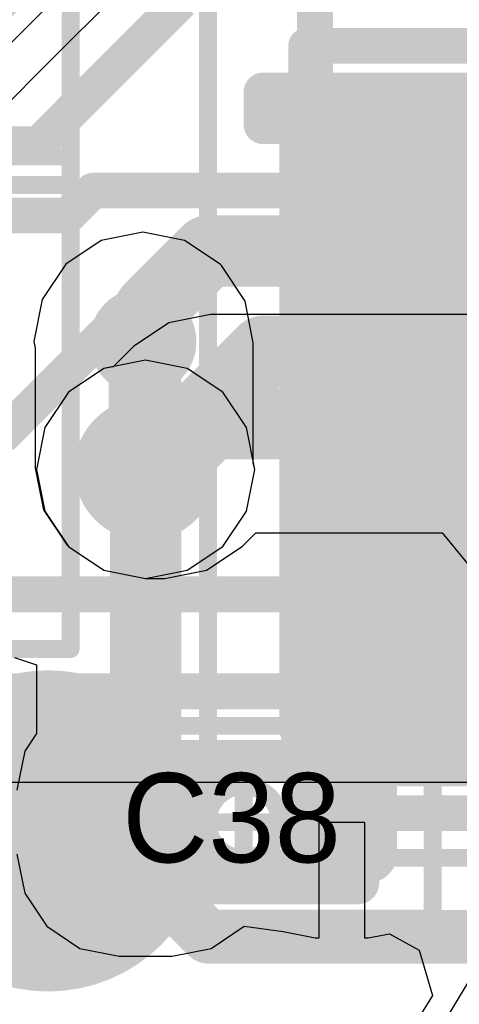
# Model space of a CAD drawing. Header units: millimetres. Extents: x -2 to 68, y -2 to 27.4.
# Tile 8 of 256: x 8.2 to 9.5, y 0.4 to 3.1. Entities that reach past the tile are written whole.
import ezdxf

# ---------------------------------------------------------------- set-up
doc = ezdxf.new("R2010")
doc.units = ezdxf.units.MM
for name, color, linetype in [('BottomLayer', 5, 'Continuous'), ('BottomPaste', 16, 'Continuous'), ('BottomSolder', 6, 'Continuous'), ('DrillGuide', 244, 'Continuous'), ('Mechanical10', 56, 'Continuous'), ('Mechanical13', 56, 'Continuous'), ('Mechanical15', 56, 'Continuous'), ('Mechanical2', 216, 'Continuous'), ('Mechanical6', 56, 'Continuous'), ('MidLayer1', 16, 'Continuous'), ('MidLayer2', 76, 'Continuous'), ('MidLayer3', 90, 'Continuous'), ('MidLayer4', 156, 'Continuous'), ('MidLayer5', 130, 'Continuous'), ('MidLayer6', 216, 'Continuous'), ('MidLayer7', 6, 'Continuous'), ('MidLayer8', 54, 'Continuous'), ('MultiLayer', 9, 'Continuous'), ('TopLayer', 1, 'Continuous'), ('TopPaste', 8, 'Continuous'), ('TopSolder', 216, 'Continuous'), ('ViaHoleLayer', 16, 'Continuous')]:
    doc.layers.add(name, color=color, linetype=linetype)

# ---------------------------------------------------------------- blocks, each defined once
blk = doc.blocks.new('TP_0_8MM_B_78')
at = {"layer": 'BottomLayer', "const_width": 0.4001}
blk.add_lwpolyline([(-0.2, 0, 1), (0.2, 0, 1)], format="xyb", close=True, dxfattribs=at)
at = {"layer": 'BottomSolder', "const_width": 0.45}
blk.add_lwpolyline([(-0.225, 0, 1), (0.225, 0, 1)], format="xyb", close=True, dxfattribs=at)
blk = doc.blocks.new('QFN40P700X700X100_HS_57L_226')
at = {"layer": 'Mechanical13', "const_width": 0.1}
for points in [[(3.55, 3.55), (-3.55, 3.55)], [(3.55, 3.55), (3.55, -3.55)]]:
    blk.add_lwpolyline(points, dxfattribs=at)
at = {"layer": 'Mechanical13', "const_width": 0.05}
blk.add_lwpolyline([(3.525, 3.55, 1), (3.575, 3.55, 1)], format="xyb", close=True, dxfattribs=at)
blk.add_lwpolyline([(3.525, 3.55, 1), (3.575, 3.55, 1)], format="xyb", close=True, dxfattribs=at)
at = {"layer": 'Mechanical15', "const_width": 0.05}
for points in [[(3.85, 3.85), (-3.85, 3.85)], [(3.85, 3.85), (3.85, -3.85)]]:
    blk.add_lwpolyline(points, dxfattribs=at)
at = {"layer": 'Mechanical15', "const_width": 0.025}
blk.add_lwpolyline([(3.8375, 3.85, 1), (3.8625, 3.85, 1)], format="xyb", close=True, dxfattribs=at)
blk.add_lwpolyline([(3.8375, 3.85, 1), (3.8625, 3.85, 1)], format="xyb", close=True, dxfattribs=at)
at = {"layer": 'TopLayer'}
for points, const_width in [([(3.239, 3.477, 1), (3.347, 3.477, 1)], 0.108), ([(3.423, 3.477, 1), (3.531, 3.477, 1)], 0.108), ([(3.239, 3.293, 1), (3.347, 3.293, 1)], 0.108), ([(3.423, 3.293, 1), (3.531, 3.293, 1)], 0.108), ([(3.669, 2.646, 1), (3.723, 2.646, 1)], 0.054), ([(3.669, 2.554, 1), (3.723, 2.554, 1)], 0.054), ([(3.669, 2.246, 1), (3.723, 2.246, 1)], 0.054), ([(3.669, 2.154, 1), (3.723, 2.154, 1)], 0.054)]:
    blk.add_lwpolyline(points, format="xyb", close=True, dxfattribs=dict(at, const_width=const_width))
for points in [[(3.477, 3.185), (3.477, 3.585), (3.293, 3.185), (3.293, 3.585)], [(3.585, 3.293), (3.585, 3.477), (3.185, 3.293), (3.185, 3.477)], [(3.696, 2.5), (3.696, 2.7), (2.854, 2.5), (2.854, 2.7)], [(3.75, 2.554), (3.75, 2.646), (2.8, 2.554), (2.8, 2.646)], [(3.696, 2.1), (3.696, 2.3), (2.854, 2.1), (2.854, 2.3)], [(3.75, 2.154), (3.75, 2.246), (2.8, 2.154), (2.8, 2.246)]]:
    blk.add_solid(points, dxfattribs=at)
at = {"layer": 'TopPaste'}
for points, const_width in [([(3.239, 3.477, 1), (3.347, 3.477, 1)], 0.108), ([(3.423, 3.477, 1), (3.531, 3.477, 1)], 0.108), ([(3.239, 3.293, 1), (3.347, 3.293, 1)], 0.108), ([(3.423, 3.293, 1), (3.531, 3.293, 1)], 0.108), ([(3.669, 2.646, 1), (3.723, 2.646, 1)], 0.054), ([(3.669, 2.554, 1), (3.723, 2.554, 1)], 0.054), ([(3.669, 2.246, 1), (3.723, 2.246, 1)], 0.054), ([(3.669, 2.154, 1), (3.723, 2.154, 1)], 0.054)]:
    blk.add_lwpolyline(points, format="xyb", close=True, dxfattribs=dict(at, const_width=const_width))
for points in [[(3.477, 3.185), (3.477, 3.585), (3.293, 3.185), (3.293, 3.585)], [(3.585, 3.293), (3.585, 3.477), (3.185, 3.293), (3.185, 3.477)], [(3.696, 2.5), (3.696, 2.7), (2.854, 2.5), (2.854, 2.7)], [(3.75, 2.554), (3.75, 2.646), (2.8, 2.554), (2.8, 2.646)], [(3.696, 2.1), (3.696, 2.3), (2.854, 2.1), (2.854, 2.3)], [(3.75, 2.154), (3.75, 2.246), (2.8, 2.154), (2.8, 2.246)]]:
    blk.add_solid(points, dxfattribs=at)
at = {"layer": 'TopSolder'}
for points, const_width in [([(3.239, 3.477, 1), (3.347, 3.477, 1)], 0.108), ([(3.423, 3.477, 1), (3.531, 3.477, 1)], 0.108), ([(3.239, 3.293, 1), (3.347, 3.293, 1)], 0.108), ([(3.423, 3.293, 1), (3.531, 3.293, 1)], 0.108), ([(3.669, 2.646, 1), (3.723, 2.646, 1)], 0.054), ([(3.669, 2.554, 1), (3.723, 2.554, 1)], 0.054), ([(3.669, 2.246, 1), (3.723, 2.246, 1)], 0.054), ([(3.669, 2.154, 1), (3.723, 2.154, 1)], 0.054)]:
    blk.add_lwpolyline(points, format="xyb", close=True, dxfattribs=dict(at, const_width=const_width))
for points in [[(3.477, 3.185), (3.477, 3.585), (3.293, 3.185), (3.293, 3.585)], [(3.585, 3.293), (3.585, 3.477), (3.185, 3.293), (3.185, 3.477)], [(3.696, 2.5), (3.696, 2.7), (2.854, 2.5), (2.854, 2.7)], [(3.75, 2.554), (3.75, 2.646), (2.8, 2.554), (2.8, 2.646)], [(3.696, 2.1), (3.696, 2.3), (2.854, 2.1), (2.854, 2.3)], [(3.75, 2.154), (3.75, 2.246), (2.8, 2.154), (2.8, 2.246)]]:
    blk.add_solid(points, dxfattribs=at)
blk = doc.blocks.new('INDC2520X10L_B_288')
at = {"layer": 'BottomLayer', "const_width": 0.175}
for points in [[(-1.3125, 0.825, 1), (-1.1375, 0.825, 1)], [(-0.9625, 0.825, 1), (-0.7875, 0.825, 1)], [(0.7875, 0.825, 1), (0.9625, 0.825, 1)], [(1.1375, 0.825, 1), (1.3125, 0.825, 1)], [(-1.3125, -0.825, 1), (-1.1375, -0.825, 1)], [(-0.9625, -0.825, 1), (-0.7875, -0.825, 1)], [(0.7875, -0.825, 1), (0.9625, -0.825, 1)], [(1.1375, -0.825, 1), (1.3125, -0.825, 1)]]:
    blk.add_lwpolyline(points, format="xyb", close=True, dxfattribs=at)
at = {"layer": 'BottomLayer'}
for points in [[(-1.225, 1), (-1.225, -1), (-0.875, 1), (-0.875, -1)], [(0.875, 1), (0.875, -1), (1.225, 1), (1.225, -1)], [(-1.4, 0.825), (-1.4, -0.825), (-0.7, 0.825), (-0.7, -0.825)], [(0.7, 0.825), (0.7, -0.825), (1.4, 0.825), (1.4, -0.825)]]:
    blk.add_solid(points, dxfattribs=at)
at = {"layer": 'BottomPaste', "const_width": 0.175}
for points in [[(-1.3125, 0.825, 1), (-1.1375, 0.825, 1)], [(-0.9625, 0.825, 1), (-0.7875, 0.825, 1)], [(0.7875, 0.825, 1), (0.9625, 0.825, 1)], [(1.1375, 0.825, 1), (1.3125, 0.825, 1)], [(-1.3125, -0.825, 1), (-1.1375, -0.825, 1)], [(-0.9625, -0.825, 1), (-0.7875, -0.825, 1)], [(0.7875, -0.825, 1), (0.9625, -0.825, 1)], [(1.1375, -0.825, 1), (1.3125, -0.825, 1)]]:
    blk.add_lwpolyline(points, format="xyb", close=True, dxfattribs=at)
at = {"layer": 'BottomPaste'}
for points in [[(-1.225, 1), (-1.225, -1), (-0.875, 1), (-0.875, -1)], [(0.875, 1), (0.875, -1), (1.225, 1), (1.225, -1)], [(-1.4, 0.825), (-1.4, -0.825), (-0.7, 0.825), (-0.7, -0.825)], [(0.7, 0.825), (0.7, -0.825), (1.4, 0.825), (1.4, -0.825)]]:
    blk.add_solid(points, dxfattribs=at)
at = {"layer": 'BottomSolder', "const_width": 0.175}
for points in [[(-1.3125, 0.825, 1), (-1.1375, 0.825, 1)], [(-0.9625, 0.825, 1), (-0.7875, 0.825, 1)], [(0.7875, 0.825, 1), (0.9625, 0.825, 1)], [(1.1375, 0.825, 1), (1.3125, 0.825, 1)], [(-1.3125, -0.825, 1), (-1.1375, -0.825, 1)], [(-0.9625, -0.825, 1), (-0.7875, -0.825, 1)], [(0.7875, -0.825, 1), (0.9625, -0.825, 1)], [(1.1375, -0.825, 1), (1.3125, -0.825, 1)]]:
    blk.add_lwpolyline(points, format="xyb", close=True, dxfattribs=at)
at = {"layer": 'BottomSolder'}
for points in [[(-1.225, 1), (-1.225, -1), (-0.875, 1), (-0.875, -1)], [(0.875, 1), (0.875, -1), (1.225, 1), (1.225, -1)], [(-1.4, 0.825), (-1.4, -0.825), (-0.7, 0.825), (-0.7, -0.825)], [(0.7, 0.825), (0.7, -0.825), (1.4, 0.825), (1.4, -0.825)]]:
    blk.add_solid(points, dxfattribs=at)
at = {"layer": 'Mechanical10', "const_width": 0.1}
for points in [[(-1.325, 1.075), (-1.325, -1.075)], [(1.325, 1.075), (-1.325, 1.075)], [(1.325, 1.075), (1.325, -1.075)], [(1.325, -1.075), (-1.325, -1.075)]]:
    blk.add_lwpolyline(points, dxfattribs=at)
at = {"layer": 'Mechanical10', "const_width": 0.05}
for points in [[(-1.35, 1.075, 1), (-1.3, 1.075, 1)], [(-1.35, 1.075, 1), (-1.3, 1.075, 1)], [(1.3, 1.075, 1), (1.35, 1.075, 1)], [(1.3, 1.075, 1), (1.35, 1.075, 1)], [(-1.35, -1.075, 1), (-1.3, -1.075, 1)], [(-1.35, -1.075, 1), (-1.3, -1.075, 1)], [(1.3, -1.075, 1), (1.35, -1.075, 1)], [(1.3, -1.075, 1), (1.35, -1.075, 1)]]:
    blk.add_lwpolyline(points, format="xyb", close=True, dxfattribs=at)
at = {"layer": 'Mechanical6'}
for points, const_width in [([(-1.6, 1.2), (-1.6, -1.2)], 0.05), ([(1.6, 1.2), (-1.6, 1.2)], 0.05), ([(1.6, 1.2), (1.6, -1.2)], 0.05), ([(0, 0.5), (0, -0.5)], 0.1), ([(0.5, 0), (-0.5, 0)], 0.1), ([(1.6, -1.2), (-1.6, -1.2)], 0.05)]:
    blk.add_lwpolyline(points, dxfattribs=dict(at, const_width=const_width))
for points, const_width in [([(-1.6125, 1.2, 1), (-1.5875, 1.2, 1)], 0.025), ([(-1.6125, 1.2, 1), (-1.5875, 1.2, 1)], 0.025), ([(1.5875, 1.2, 1), (1.6125, 1.2, 1)], 0.025), ([(1.5875, 1.2, 1), (1.6125, 1.2, 1)], 0.025), ([(-0.025, 0.5, 1), (0.025, 0.5, 1)], 0.05), ([(-0.525, 0, 1), (-0.475, 0, 1)], 0.05), ([(0.475, 0, 1), (0.525, 0, 1)], 0.05), ([(-0.025, -0.5, 1), (0.025, -0.5, 1)], 0.05), ([(-1.6125, -1.2, 1), (-1.5875, -1.2, 1)], 0.025), ([(-1.6125, -1.2, 1), (-1.5875, -1.2, 1)], 0.025), ([(1.5875, -1.2, 1), (1.6125, -1.2, 1)], 0.025), ([(1.5875, -1.2, 1), (1.6125, -1.2, 1)], 0.025)]:
    blk.add_lwpolyline(points, format="xyb", close=True, dxfattribs=dict(at, const_width=const_width))
blk = doc.blocks.new('CAP_0201_416')
at = {"layer": 'Mechanical13', "const_width": 0.12}
for points in [[(-0.32, -0.17), (-0.32, 0.17)], [(-0.32, 0.17), (0.32, 0.17)], [(0.32, -0.17), (0.32, 0.17)], [(-0.32, -0.17), (0.32, -0.17)]]:
    blk.add_lwpolyline(points, dxfattribs=at)
at = {"layer": 'Mechanical13', "const_width": 0.06}
for points in [[(-0.35, 0.17, 1), (-0.29, 0.17, 1)], [(-0.35, 0.17, 1), (-0.29, 0.17, 1)], [(0.29, 0.17, 1), (0.35, 0.17, 1)], [(0.29, 0.17, 1), (0.35, 0.17, 1)], [(-0.35, -0.17, 1), (-0.29, -0.17, 1)], [(-0.35, -0.17, 1), (-0.29, -0.17, 1)], [(0.29, -0.17, 1), (0.35, -0.17, 1)], [(0.29, -0.17, 1), (0.35, -0.17, 1)]]:
    blk.add_lwpolyline(points, format="xyb", close=True, dxfattribs=at)
at = {"layer": 'Mechanical15', "const_width": 0.05}
for points in [[(-0.53, -0.27), (-0.53, 0.27)], [(-0.53, 0.27), (0.53, 0.27)], [(0.53, -0.27), (0.53, 0.27)], [(0, -0.135), (0, 0.135)], [(-0.135, 0), (0.135, 0)], [(-0.53, -0.27), (0.53, -0.27)]]:
    blk.add_lwpolyline(points, dxfattribs=at)
at = {"layer": 'Mechanical15'}
for points, const_width in [([(-0.5425, 0.27, 1), (-0.5175, 0.27, 1)], 0.025), ([(-0.5425, 0.27, 1), (-0.5175, 0.27, 1)], 0.025), ([(0.5175, 0.27, 1), (0.5425, 0.27, 1)], 0.025), ([(0.5175, 0.27, 1), (0.5425, 0.27, 1)], 0.025), ([(-0.0125, 0.135, 1), (0.0125, 0.135, 1)], 0.025), ([(0.1013, 0, 1), (-0.1013, 0, 1)], 0.05), ([(-0.1475, 0, 1), (-0.1225, 0, 1)], 0.025), ([(-0.1138, 0, 1), (-0.0888, 0, 1)], 0.025), ([(0.0888, 0, 1), (0.1138, 0, 1)], 0.025), ([(0.1225, 0, 1), (0.1475, 0, 1)], 0.025), ([(-0.0125, -0.135, 1), (0.0125, -0.135, 1)], 0.025), ([(-0.5425, -0.27, 1), (-0.5175, -0.27, 1)], 0.025), ([(-0.5425, -0.27, 1), (-0.5175, -0.27, 1)], 0.025), ([(0.5175, -0.27, 1), (0.5425, -0.27, 1)], 0.025), ([(0.5175, -0.27, 1), (0.5425, -0.27, 1)], 0.025)]:
    blk.add_lwpolyline(points, format="xyb", close=True, dxfattribs=dict(at, const_width=const_width))
at = {"layer": 'TopLayer', "const_width": 0.0806}
for points in [[(-0.3897, 0.0894, 1), (-0.3091, 0.0894, 1)], [(-0.2409, 0.0894, 1), (-0.1603, 0.0894, 1)], [(0.1603, 0.0894, 1), (0.2409, 0.0894, 1)], [(0.3091, 0.0894, 1), (0.3897, 0.0894, 1)], [(-0.3897, -0.0894, 1), (-0.3091, -0.0894, 1)], [(-0.2409, -0.0894, 1), (-0.1603, -0.0894, 1)], [(0.1603, -0.0894, 1), (0.2409, -0.0894, 1)], [(0.3091, -0.0894, 1), (0.3897, -0.0894, 1)]]:
    blk.add_lwpolyline(points, format="xyb", close=True, dxfattribs=at)
at = {"layer": 'TopLayer'}
for points in [[(-0.2006, 0.17), (-0.3494, 0.17), (-0.2006, -0.17), (-0.3494, -0.17)], [(0.2006, -0.17), (0.3494, -0.17), (0.2006, 0.17), (0.3494, 0.17)], [(-0.12, 0.0894), (-0.43, 0.0894), (-0.12, -0.0894), (-0.43, -0.0894)], [(0.12, -0.0894), (0.43, -0.0894), (0.12, 0.0894), (0.43, 0.0894)]]:
    blk.add_solid(points, dxfattribs=at)
at = {"layer": 'TopPaste', "const_width": 0.0806}
for points in [[(-0.3897, 0.0894, 1), (-0.3091, 0.0894, 1)], [(-0.2409, 0.0894, 1), (-0.1603, 0.0894, 1)], [(0.1603, 0.0894, 1), (0.2409, 0.0894, 1)], [(0.3091, 0.0894, 1), (0.3897, 0.0894, 1)], [(-0.3897, -0.0894, 1), (-0.3091, -0.0894, 1)], [(-0.2409, -0.0894, 1), (-0.1603, -0.0894, 1)], [(0.1603, -0.0894, 1), (0.2409, -0.0894, 1)], [(0.3091, -0.0894, 1), (0.3897, -0.0894, 1)]]:
    blk.add_lwpolyline(points, format="xyb", close=True, dxfattribs=at)
at = {"layer": 'TopPaste'}
for points in [[(-0.2006, 0.17), (-0.3494, 0.17), (-0.2006, -0.17), (-0.3494, -0.17)], [(0.2006, -0.17), (0.3494, -0.17), (0.2006, 0.17), (0.3494, 0.17)], [(-0.12, 0.0894), (-0.43, 0.0894), (-0.12, -0.0894), (-0.43, -0.0894)], [(0.12, -0.0894), (0.43, -0.0894), (0.12, 0.0894), (0.43, 0.0894)]]:
    blk.add_solid(points, dxfattribs=at)
at = {"layer": 'TopSolder', "const_width": 0.0806}
for points in [[(-0.3897, 0.0894, 1), (-0.3091, 0.0894, 1)], [(-0.2409, 0.0894, 1), (-0.1603, 0.0894, 1)], [(0.1603, 0.0894, 1), (0.2409, 0.0894, 1)], [(0.3091, 0.0894, 1), (0.3897, 0.0894, 1)], [(-0.3897, -0.0894, 1), (-0.3091, -0.0894, 1)], [(-0.2409, -0.0894, 1), (-0.1603, -0.0894, 1)], [(0.1603, -0.0894, 1), (0.2409, -0.0894, 1)], [(0.3091, -0.0894, 1), (0.3897, -0.0894, 1)]]:
    blk.add_lwpolyline(points, format="xyb", close=True, dxfattribs=at)
at = {"layer": 'TopSolder'}
for points in [[(-0.2006, 0.17), (-0.3494, 0.17), (-0.2006, -0.17), (-0.3494, -0.17)], [(0.2006, -0.17), (0.3494, -0.17), (0.2006, 0.17), (0.3494, 0.17)], [(-0.12, 0.0894), (-0.43, 0.0894), (-0.12, -0.0894), (-0.43, -0.0894)], [(0.12, -0.0894), (0.43, -0.0894), (0.12, 0.0894), (0.43, 0.0894)]]:
    blk.add_solid(points, dxfattribs=at)
blk = doc.blocks.new('CAP_0603_B_420')
at = {"layer": 'BottomLayer', "const_width": 0.2219}
for points in [[(-1.0741, 0.2631, 1), (-0.8522, 0.2631, 1)], [(-0.6478, 0.2631, 1), (-0.4259, 0.2631, 1)], [(0.4259, 0.2631, 1), (0.6478, 0.2631, 1)], [(0.8522, 0.2631, 1), (1.0741, 0.2631, 1)], [(-1.0741, -0.2631, 1), (-0.8522, -0.2631, 1)], [(-0.6478, -0.2631, 1), (-0.4259, -0.2631, 1)], [(0.4259, -0.2631, 1), (0.6478, -0.2631, 1)], [(0.8522, -0.2631, 1), (1.0741, -0.2631, 1)]]:
    blk.add_lwpolyline(points, format="xyb", close=True, dxfattribs=at)
at = {"layer": 'BottomLayer'}
for points in [[(-0.5369, 0.485), (-0.9632, 0.485), (-0.5369, -0.485), (-0.9632, -0.485)], [(0.5369, -0.485), (0.9632, -0.485), (0.5369, 0.485), (0.9632, 0.485)], [(-0.315, 0.2631), (-1.185, 0.2631), (-0.315, -0.2631), (-1.185, -0.2631)], [(0.315, -0.2631), (1.185, -0.2631), (0.315, 0.2631), (1.185, 0.2631)]]:
    blk.add_solid(points, dxfattribs=at)
at = {"layer": 'BottomPaste', "const_width": 0.2219}
for points in [[(-1.0741, 0.2631, 1), (-0.8522, 0.2631, 1)], [(-0.6478, 0.2631, 1), (-0.4259, 0.2631, 1)], [(0.4259, 0.2631, 1), (0.6478, 0.2631, 1)], [(0.8522, 0.2631, 1), (1.0741, 0.2631, 1)], [(-1.0741, -0.2631, 1), (-0.8522, -0.2631, 1)], [(-0.6478, -0.2631, 1), (-0.4259, -0.2631, 1)], [(0.4259, -0.2631, 1), (0.6478, -0.2631, 1)], [(0.8522, -0.2631, 1), (1.0741, -0.2631, 1)]]:
    blk.add_lwpolyline(points, format="xyb", close=True, dxfattribs=at)
at = {"layer": 'BottomPaste'}
for points in [[(-0.5369, 0.485), (-0.9632, 0.485), (-0.5369, -0.485), (-0.9632, -0.485)], [(0.5369, -0.485), (0.9632, -0.485), (0.5369, 0.485), (0.9632, 0.485)], [(-0.315, 0.2631), (-1.185, 0.2631), (-0.315, -0.2631), (-1.185, -0.2631)], [(0.315, -0.2631), (1.185, -0.2631), (0.315, 0.2631), (1.185, 0.2631)]]:
    blk.add_solid(points, dxfattribs=at)
at = {"layer": 'BottomSolder', "const_width": 0.2219}
for points in [[(-1.0741, 0.2631, 1), (-0.8522, 0.2631, 1)], [(-0.6478, 0.2631, 1), (-0.4259, 0.2631, 1)], [(0.4259, 0.2631, 1), (0.6478, 0.2631, 1)], [(0.8522, 0.2631, 1), (1.0741, 0.2631, 1)], [(-1.0741, -0.2631, 1), (-0.8522, -0.2631, 1)], [(-0.6478, -0.2631, 1), (-0.4259, -0.2631, 1)], [(0.4259, -0.2631, 1), (0.6478, -0.2631, 1)], [(0.8522, -0.2631, 1), (1.0741, -0.2631, 1)]]:
    blk.add_lwpolyline(points, format="xyb", close=True, dxfattribs=at)
at = {"layer": 'BottomSolder'}
for points in [[(-0.5369, 0.485), (-0.9632, 0.485), (-0.5369, -0.485), (-0.9632, -0.485)], [(0.5369, -0.485), (0.9632, -0.485), (0.5369, 0.485), (0.9632, 0.485)], [(-0.315, 0.2631), (-1.185, 0.2631), (-0.315, -0.2631), (-1.185, -0.2631)], [(0.315, -0.2631), (1.185, -0.2631), (0.315, 0.2631), (1.185, 0.2631)]]:
    blk.add_solid(points, dxfattribs=at)
at = {"layer": 'Mechanical10', "const_width": 0.12}
for points in [[(-0.88, 0.48), (0.88, 0.48)], [(-0.88, -0.48), (-0.88, 0.48)], [(0.88, -0.48), (0.88, 0.48)], [(-0.88, -0.48), (0.88, -0.48)]]:
    blk.add_lwpolyline(points, dxfattribs=at)
at = {"layer": 'Mechanical10', "const_width": 0.06}
for points in [[(-0.91, 0.48, 1), (-0.85, 0.48, 1)], [(-0.91, 0.48, 1), (-0.85, 0.48, 1)], [(0.85, 0.48, 1), (0.91, 0.48, 1)], [(0.85, 0.48, 1), (0.91, 0.48, 1)], [(-0.91, -0.48, 1), (-0.85, -0.48, 1)], [(-0.91, -0.48, 1), (-0.85, -0.48, 1)], [(0.85, -0.48, 1), (0.91, -0.48, 1)], [(0.85, -0.48, 1), (0.91, -0.48, 1)]]:
    blk.add_lwpolyline(points, format="xyb", close=True, dxfattribs=at)
at = {"layer": 'Mechanical6', "const_width": 0.05}
for points in [[(-1.39, 0.69), (1.39, 0.69)], [(-1.39, -0.69), (-1.39, 0.69)], [(1.39, -0.69), (1.39, 0.69)], [(0, -0.345), (0, 0.345)], [(-0.345, 0), (0.345, 0)], [(-1.39, -0.69), (1.39, -0.69)]]:
    blk.add_lwpolyline(points, dxfattribs=at)
at = {"layer": 'Mechanical6'}
for points, const_width in [([(-1.4025, 0.69, 1), (-1.3775, 0.69, 1)], 0.025), ([(-1.4025, 0.69, 1), (-1.3775, 0.69, 1)], 0.025), ([(1.3775, 0.69, 1), (1.4025, 0.69, 1)], 0.025), ([(1.3775, 0.69, 1), (1.4025, 0.69, 1)], 0.025), ([(-0.0125, 0.345, 1), (0.0125, 0.345, 1)], 0.025), ([(0.25, 0, 1), (-0.25, 0, 1)], 0.05), ([(-0.3575, 0, 1), (-0.3325, 0, 1)], 0.025), ([(-0.2625, 0, 1), (-0.2375, 0, 1)], 0.025), ([(0.2375, 0, 1), (0.2625, 0, 1)], 0.025), ([(0.3325, 0, 1), (0.3575, 0, 1)], 0.025), ([(-0.0125, -0.345, 1), (0.0125, -0.345, 1)], 0.025), ([(-1.4025, -0.69, 1), (-1.3775, -0.69, 1)], 0.025), ([(-1.4025, -0.69, 1), (-1.3775, -0.69, 1)], 0.025), ([(1.3775, -0.69, 1), (1.4025, -0.69, 1)], 0.025), ([(1.3775, -0.69, 1), (1.4025, -0.69, 1)], 0.025)]:
    blk.add_lwpolyline(points, format="xyb", close=True, dxfattribs=dict(at, const_width=const_width))
blk = doc.blocks.new('CAP_0603_B_421')
at = {"layer": 'BottomLayer', "const_width": 0.2219}
for points in [[(-1.0741, 0.2631, 1), (-0.8522, 0.2631, 1)], [(-0.6478, 0.2631, 1), (-0.4259, 0.2631, 1)], [(0.4259, 0.2631, 1), (0.6478, 0.2631, 1)], [(0.8522, 0.2631, 1), (1.0741, 0.2631, 1)], [(-1.0741, -0.2631, 1), (-0.8522, -0.2631, 1)], [(-0.6478, -0.2631, 1), (-0.4259, -0.2631, 1)], [(0.4259, -0.2631, 1), (0.6478, -0.2631, 1)], [(0.8522, -0.2631, 1), (1.0741, -0.2631, 1)]]:
    blk.add_lwpolyline(points, format="xyb", close=True, dxfattribs=at)
at = {"layer": 'BottomLayer'}
for points in [[(-0.5369, 0.485), (-0.9632, 0.485), (-0.5369, -0.485), (-0.9632, -0.485)], [(0.5369, -0.485), (0.9632, -0.485), (0.5369, 0.485), (0.9632, 0.485)], [(-0.315, 0.2631), (-1.185, 0.2631), (-0.315, -0.2631), (-1.185, -0.2631)], [(0.315, -0.2631), (1.185, -0.2631), (0.315, 0.2631), (1.185, 0.2631)]]:
    blk.add_solid(points, dxfattribs=at)
at = {"layer": 'BottomPaste', "const_width": 0.2219}
for points in [[(-1.0741, 0.2631, 1), (-0.8522, 0.2631, 1)], [(-0.6478, 0.2631, 1), (-0.4259, 0.2631, 1)], [(0.4259, 0.2631, 1), (0.6478, 0.2631, 1)], [(0.8522, 0.2631, 1), (1.0741, 0.2631, 1)], [(-1.0741, -0.2631, 1), (-0.8522, -0.2631, 1)], [(-0.6478, -0.2631, 1), (-0.4259, -0.2631, 1)], [(0.4259, -0.2631, 1), (0.6478, -0.2631, 1)], [(0.8522, -0.2631, 1), (1.0741, -0.2631, 1)]]:
    blk.add_lwpolyline(points, format="xyb", close=True, dxfattribs=at)
at = {"layer": 'BottomPaste'}
for points in [[(-0.5369, 0.485), (-0.9632, 0.485), (-0.5369, -0.485), (-0.9632, -0.485)], [(0.5369, -0.485), (0.9632, -0.485), (0.5369, 0.485), (0.9632, 0.485)], [(-0.315, 0.2631), (-1.185, 0.2631), (-0.315, -0.2631), (-1.185, -0.2631)], [(0.315, -0.2631), (1.185, -0.2631), (0.315, 0.2631), (1.185, 0.2631)]]:
    blk.add_solid(points, dxfattribs=at)
at = {"layer": 'BottomSolder', "const_width": 0.2219}
for points in [[(-1.0741, 0.2631, 1), (-0.8522, 0.2631, 1)], [(-0.6478, 0.2631, 1), (-0.4259, 0.2631, 1)], [(0.4259, 0.2631, 1), (0.6478, 0.2631, 1)], [(0.8522, 0.2631, 1), (1.0741, 0.2631, 1)], [(-1.0741, -0.2631, 1), (-0.8522, -0.2631, 1)], [(-0.6478, -0.2631, 1), (-0.4259, -0.2631, 1)], [(0.4259, -0.2631, 1), (0.6478, -0.2631, 1)], [(0.8522, -0.2631, 1), (1.0741, -0.2631, 1)]]:
    blk.add_lwpolyline(points, format="xyb", close=True, dxfattribs=at)
at = {"layer": 'BottomSolder'}
for points in [[(-0.5369, 0.485), (-0.9632, 0.485), (-0.5369, -0.485), (-0.9632, -0.485)], [(0.5369, -0.485), (0.9632, -0.485), (0.5369, 0.485), (0.9632, 0.485)], [(-0.315, 0.2631), (-1.185, 0.2631), (-0.315, -0.2631), (-1.185, -0.2631)], [(0.315, -0.2631), (1.185, -0.2631), (0.315, 0.2631), (1.185, 0.2631)]]:
    blk.add_solid(points, dxfattribs=at)
at = {"layer": 'Mechanical10', "const_width": 0.12}
for points in [[(-0.88, 0.48), (0.88, 0.48)], [(-0.88, -0.48), (-0.88, 0.48)], [(0.88, -0.48), (0.88, 0.48)], [(-0.88, -0.48), (0.88, -0.48)]]:
    blk.add_lwpolyline(points, dxfattribs=at)
at = {"layer": 'Mechanical10', "const_width": 0.06}
for points in [[(-0.91, 0.48, 1), (-0.85, 0.48, 1)], [(-0.91, 0.48, 1), (-0.85, 0.48, 1)], [(0.85, 0.48, 1), (0.91, 0.48, 1)], [(0.85, 0.48, 1), (0.91, 0.48, 1)], [(-0.91, -0.48, 1), (-0.85, -0.48, 1)], [(-0.91, -0.48, 1), (-0.85, -0.48, 1)], [(0.85, -0.48, 1), (0.91, -0.48, 1)], [(0.85, -0.48, 1), (0.91, -0.48, 1)]]:
    blk.add_lwpolyline(points, format="xyb", close=True, dxfattribs=at)
at = {"layer": 'Mechanical6', "const_width": 0.05}
for points in [[(-1.39, 0.69), (1.39, 0.69)], [(-1.39, -0.69), (-1.39, 0.69)], [(1.39, -0.69), (1.39, 0.69)], [(0, -0.345), (0, 0.345)], [(-0.345, 0), (0.345, 0)], [(-1.39, -0.69), (1.39, -0.69)]]:
    blk.add_lwpolyline(points, dxfattribs=at)
at = {"layer": 'Mechanical6'}
for points, const_width in [([(-1.4025, 0.69, 1), (-1.3775, 0.69, 1)], 0.025), ([(-1.4025, 0.69, 1), (-1.3775, 0.69, 1)], 0.025), ([(1.3775, 0.69, 1), (1.4025, 0.69, 1)], 0.025), ([(1.3775, 0.69, 1), (1.4025, 0.69, 1)], 0.025), ([(-0.0125, 0.345, 1), (0.0125, 0.345, 1)], 0.025), ([(0.25, 0, 1), (-0.25, 0, 1)], 0.05), ([(-0.3575, 0, 1), (-0.3325, 0, 1)], 0.025), ([(-0.2625, 0, 1), (-0.2375, 0, 1)], 0.025), ([(0.2375, 0, 1), (0.2625, 0, 1)], 0.025), ([(0.3325, 0, 1), (0.3575, 0, 1)], 0.025), ([(-0.0125, -0.345, 1), (0.0125, -0.345, 1)], 0.025), ([(-1.4025, -0.69, 1), (-1.3775, -0.69, 1)], 0.025), ([(-1.4025, -0.69, 1), (-1.3775, -0.69, 1)], 0.025), ([(1.3775, -0.69, 1), (1.4025, -0.69, 1)], 0.025), ([(1.3775, -0.69, 1), (1.4025, -0.69, 1)], 0.025)]:
    blk.add_lwpolyline(points, format="xyb", close=True, dxfattribs=dict(at, const_width=const_width))

msp = doc.modelspace()

# ---------------------------------------------------------------- linework, layer by layer
at = {"layer": 'BottomLayer'}
for points, const_width in [([(9.325, 2), (10.15, 2)], 0.4), ([(8.475, 0.7786), (8.575, 0.7786)], 0.15), ([(8.575, 0.7786), (8.775, 0.5786)], 0.15), ([(8.775, 0.5786), (9.6489, 0.5786)], 0.15)]:
    msp.add_lwpolyline(points, dxfattribs=dict(at, const_width=const_width))
for points, const_width in [([(9.225, 2, 1), (9.425, 2, 1)], 0.2), ([(8.4375, 0.7786, 1), (8.5125, 0.7786, 1)], 0.075), ([(8.5375, 0.7786, 1), (8.6125, 0.7786, 1)], 0.075), ([(8.5375, 0.7786, 1), (8.6125, 0.7786, 1)], 0.075), ([(8.7375, 0.5786, 1), (8.8125, 0.5786, 1)], 0.075), ([(8.7375, 0.5786, 1), (8.8125, 0.5786, 1)], 0.075)]:
    msp.add_lwpolyline(points, format="xyb", close=True, dxfattribs=dict(at, const_width=const_width))
at = {"layer": 'DrillGuide'}
for points, const_width in [([(8.5675, 2.247, 1), (8.6175, 2.247, 1)], 0.05), ([(8.55, 1.8883, 1), (8.65, 1.8883, 1)], 0.1), ([(9.215, 1.715, 1), (9.265, 1.715, 1)], 0.05)]:
    msp.add_lwpolyline(points, format="xyb", close=True, dxfattribs=dict(at, const_width=const_width))
at = {"layer": 'MidLayer1'}
for p, q in [((8.5925, 2.5528), (8.4754, 2.5296)), ((8.7095, 2.5296), (8.5925, 2.5528)), ((8.4754, 2.5296), (8.3762, 2.4632)), ((8.8087, 2.4632), (8.7095, 2.5296)), ((8.3762, 2.4632), (8.3099, 2.364)), ((8.8125, 2.4595), (8.8087, 2.4632)), ((8.8788, 2.3602), (8.8125, 2.4595)), ((8.8125, 2.4595), (8.8125, 2.4595)), ((8.3099, 2.364), (8.2866, 2.247)), ((8.9021, 2.2432), (8.8788, 2.3602)), ((8.2866, 2.247), (8.2903, 2.228)), ((8.9021, 1.9073), (8.9021, 2.2432)), ((8.9021, 2.2432), (8.9021, 2.2432)), ((8.2903, 2.228), (8.2903, 1.8921)), ((8.9059, 1.8883), (8.9021, 1.9073)), ((8.2903, 1.8921), (8.2903, 1.8921)), ((8.2903, 1.8921), (8.3136, 1.775)), ((8.8826, 1.7713), (8.9059, 1.8883)), ((8.3136, 1.775), (8.3799, 1.6758)), ((8.8163, 1.672), (8.8826, 1.7713)), ((8.3799, 1.6758), (8.3837, 1.672)), ((8.3837, 1.672), (8.3837, 1.672)), ((8.3837, 1.672), (8.4829, 1.6057)), ((8.717, 1.6057), (8.8163, 1.672)), ((8.4829, 1.6057), (8.6, 1.5824)), ((8.6, 1.5824), (8.717, 1.6057))]:
    msp.add_line(p, q, dxfattribs=at)
for points, const_width in [([(8.5175, 2.247, 1), (8.6675, 2.247, 1)], 0.15), ([(8.5425, 2.247, 1), (8.6425, 2.247, 1)], 0.1), ([(8.5462, 2.2432, 1), (8.6462, 2.2432, 1)], 0.1), ([(8.5462, 2.2432, 1), (8.6462, 2.2432, 1)], 0.1), ([(8.5, 1.8883, 1), (8.7, 1.8883, 1)], 0.2), ([(8.5462, 1.8921, 1), (8.6462, 1.8921, 1)], 0.1), ([(8.5462, 1.8921, 1), (8.6462, 1.8921, 1)], 0.1), ([(8.55, 1.8883, 1), (8.65, 1.8883, 1)], 0.1), ([(9.165, 1.715, 1), (9.315, 1.715, 1)], 0.15)]:
    msp.add_lwpolyline(points, format="xyb", close=True, dxfattribs=dict(at, const_width=const_width))
at = {"layer": 'MidLayer1', "const_width": 0.2}
for points in [[(8.5925, 2.247), (8.5962, 2.2432)], [(8.5962, 1.8921), (8.5962, 2.2432)], [(8.5962, 1.8921), (8.6, 1.8883)]]:
    msp.add_lwpolyline(points, dxfattribs=at)
at = {"layer": 'MidLayer2'}
for p, q in [((8.7823, 2.3224), (8.6652, 2.2991)), ((11.8835, 2.3224), (8.7823, 2.3224)), ((8.7823, 2.3224), (8.7823, 2.3224)), ((8.6652, 2.2991), (8.566, 2.2328)), ((8.566, 2.2328), (8.5094, 2.1762)), ((8.566, 2.2328), (8.566, 2.2328)), ((8.4829, 2.1709), (8.3837, 2.1046)), ((8.5094, 2.1762), (8.4829, 2.1709)), ((8.3837, 2.1046), (8.3174, 2.0054)), ((8.3174, 2.0054), (8.2941, 1.8883)), ((8.2941, 1.8883), (8.3174, 1.7713)), ((8.3174, 1.7713), (8.3837, 1.672)), ((8.8704, 1.672), (8.909, 1.7106)), ((8.909, 1.7106), (9.4319, 1.7106)), ((9.4319, 1.7106), (9.5091, 1.6165)), ((8.3837, 1.672), (8.4829, 1.6057)), ((8.7712, 1.6057), (8.8704, 1.672)), ((8.4829, 1.6057), (8.6, 1.5824)), ((8.6541, 1.5824), (8.7712, 1.6057)), ((8.6, 1.5824), (8.6541, 1.5824)), ((8.6541, 1.5824), (8.6541, 1.5824))]:
    msp.add_line(p, q, dxfattribs=at)
at = {"layer": 'MidLayer2', "const_width": 0.2}
for points in [[(8.6541, 1.8883), (8.7823, 2.0165)], [(8.7823, 2.0165), (11.8835, 2.0165)], [(8.6, 1.8883), (8.6541, 1.8883)]]:
    msp.add_lwpolyline(points, dxfattribs=at)
at = {"layer": 'MidLayer2'}
for points, const_width in [([(8.7323, 2.0165, 1), (8.8323, 2.0165, 1)], 0.1), ([(8.7323, 2.0165, 1), (8.8323, 2.0165, 1)], 0.1), ([(8.5, 1.8883, 1), (8.7, 1.8883, 1)], 0.2), ([(8.55, 1.8883, 1), (8.65, 1.8883, 1)], 0.1), ([(8.6041, 1.8883, 1), (8.7041, 1.8883, 1)], 0.1), ([(8.6041, 1.8883, 1), (8.7041, 1.8883, 1)], 0.1)]:
    msp.add_lwpolyline(points, format="xyb", close=True, dxfattribs=dict(at, const_width=const_width))
at = {"layer": 'MidLayer3'}
for p, q in [((8.6, 2.1942), (8.4829, 2.1709)), ((8.717, 2.1709), (8.6, 2.1942)), ((8.4829, 2.1709), (8.3837, 2.1046)), ((8.8163, 2.1046), (8.717, 2.1709)), ((8.3837, 2.1046), (8.3174, 2.0054)), ((8.8826, 2.0054), (8.8163, 2.1046)), ((8.3174, 2.0054), (8.2941, 1.8883)), ((8.9059, 1.8883), (8.8826, 2.0054)), ((8.2941, 1.8883), (8.3174, 1.7713)), ((8.8826, 1.7713), (8.9059, 1.8883)), ((8.3174, 1.7713), (8.3837, 1.672)), ((8.8163, 1.672), (8.8826, 1.7713)), ((8.3837, 1.672), (8.4829, 1.6057)), ((8.717, 1.6057), (8.8163, 1.672)), ((8.4829, 1.6057), (8.6, 1.5824)), ((8.6, 1.5824), (8.717, 1.6057))]:
    msp.add_line(p, q, dxfattribs=at)
at = {"layer": 'MidLayer3', "const_width": 0.2}
msp.add_lwpolyline([(8.5, 1.8883, 1), (8.7, 1.8883, 1)], format="xyb", close=True, dxfattribs=at)
at = {"layer": 'MidLayer4'}
for p, q in [((8.6, 2.1942), (8.4829, 2.1709)), ((8.717, 2.1709), (8.6, 2.1942)), ((8.4829, 2.1709), (8.3837, 2.1046)), ((8.8163, 2.1046), (8.717, 2.1709)), ((8.3837, 2.1046), (8.3174, 2.0054)), ((8.8826, 2.0054), (8.8163, 2.1046)), ((8.3174, 2.0054), (8.2941, 1.8883)), ((8.9059, 1.8883), (8.8826, 2.0054)), ((8.2941, 1.8883), (8.3174, 1.7713)), ((8.8826, 1.7713), (8.9059, 1.8883)), ((8.3174, 1.7713), (8.3837, 1.672)), ((8.8163, 1.672), (8.8826, 1.7713)), ((8.3837, 1.672), (8.4829, 1.6057)), ((8.717, 1.6057), (8.8163, 1.672)), ((8.4829, 1.6057), (8.6, 1.5824)), ((8.6, 1.5824), (8.717, 1.6057))]:
    msp.add_line(p, q, dxfattribs=at)
at = {"layer": 'MidLayer4', "const_width": 0.2}
msp.add_lwpolyline([(8.5, 1.8883, 1), (8.7, 1.8883, 1)], format="xyb", close=True, dxfattribs=at)
at = {"layer": 'MidLayer5'}
for p, q in [((8.4451, 3.3056), (8.1944, 3.0549)), ((7.3411, 1.0116), (9.5713, 1.0116))]:
    msp.add_line(p, q, dxfattribs=at)
for points, const_width in [([(8.3, 2.8), (8.7, 3.2)], 0.1), ([(5.4208, 2.8), (8.3, 2.8)], 0.1), ([(8.3828, 2.6), (8.4522, 2.6694)], 0.1), ([(8.4522, 2.6694), (10.1661, 2.6694)], 0.1), ([(5.7158, 2.6), (8.3828, 2.6)], 0.1), ([(8.1943, 1.9776), (8.6861, 2.4694)], 0.1), ([(8.6861, 2.4694), (10.5809, 2.4694)], 0.1), ([(8.6, 1.8883), (8.9311, 2.2194)], 0.2), ([(8.9311, 2.2194), (11.274, 2.2194)], 0.2), ([(9.2418, 1.5383), (9.67, 1.9665)], 0.1), ([(7.2671, 1.5383), (9.2418, 1.5383)], 0.1), ([(7.256, 1.2665), (10.0283, 1.2665)], 0.1)]:
    msp.add_lwpolyline(points, dxfattribs=dict(at, const_width=const_width))
for points, const_width in [([(8.275, 2.8, 1), (8.325, 2.8, 1)], 0.05), ([(8.275, 2.8, 1), (8.325, 2.8, 1)], 0.05), ([(8.4272, 2.6694, 1), (8.4772, 2.6694, 1)], 0.05), ([(8.4272, 2.6694, 1), (8.4772, 2.6694, 1)], 0.05), ([(8.3578, 2.6, 1), (8.4078, 2.6, 1)], 0.05), ([(8.3578, 2.6, 1), (8.4078, 2.6, 1)], 0.05), ([(8.6611, 2.4694, 1), (8.7111, 2.4694, 1)], 0.05), ([(8.6611, 2.4694, 1), (8.7111, 2.4694, 1)], 0.05), ([(8.8811, 2.2194, 1), (8.9811, 2.2194, 1)], 0.1), ([(8.8811, 2.2194, 1), (8.9811, 2.2194, 1)], 0.1), ([(8.5, 1.8883, 1), (8.7, 1.8883, 1)], 0.2), ([(8.55, 1.8883, 1), (8.65, 1.8883, 1)], 0.1), ([(9.2168, 1.5383, 1), (9.2668, 1.5383, 1)], 0.05), ([(9.2168, 1.5383, 1), (9.2668, 1.5383, 1)], 0.05)]:
    msp.add_lwpolyline(points, format="xyb", close=True, dxfattribs=dict(at, const_width=const_width))
at = {"layer": 'MidLayer6'}
for p, q in [((8.6, 2.1942), (8.4829, 2.1709)), ((8.717, 2.1709), (8.6, 2.1942)), ((8.4829, 2.1709), (8.3837, 2.1046)), ((8.8163, 2.1046), (8.717, 2.1709)), ((8.3837, 2.1046), (8.3174, 2.0054)), ((8.8826, 2.0054), (8.8163, 2.1046)), ((8.3174, 2.0054), (8.2941, 1.8883)), ((8.9059, 1.8883), (8.8826, 2.0054)), ((8.2941, 1.8883), (8.3174, 1.7713)), ((8.8826, 1.7713), (8.9059, 1.8883)), ((8.3174, 1.7713), (8.3837, 1.672)), ((8.8163, 1.672), (8.8826, 1.7713)), ((8.3837, 1.672), (8.4829, 1.6057)), ((8.717, 1.6057), (8.8163, 1.672)), ((8.4829, 1.6057), (8.6, 1.5824)), ((8.6, 1.5824), (8.717, 1.6057))]:
    msp.add_line(p, q, dxfattribs=at)
at = {"layer": 'MidLayer6', "const_width": 0.2}
msp.add_lwpolyline([(8.5, 1.8883, 1), (8.7, 1.8883, 1)], format="xyb", close=True, dxfattribs=at)
at = {"layer": 'MidLayer7'}
for p, q in [((8.6, 2.1942), (8.4829, 2.1709)), ((8.717, 2.1709), (8.6, 2.1942)), ((8.4829, 2.1709), (8.3837, 2.1046)), ((8.8163, 2.1046), (8.717, 2.1709)), ((8.3837, 2.1046), (8.3174, 2.0054)), ((8.8826, 2.0054), (8.8163, 2.1046)), ((8.3174, 2.0054), (8.2941, 1.8883)), ((8.9059, 1.8883), (8.8826, 2.0054)), ((8.2941, 1.8883), (8.3174, 1.7713)), ((8.8826, 1.7713), (8.9059, 1.8883)), ((8.3174, 1.7713), (8.3837, 1.672)), ((8.8163, 1.672), (8.8826, 1.7713)), ((8.3837, 1.672), (8.4829, 1.6057)), ((8.717, 1.6057), (8.8163, 1.672)), ((8.4829, 1.6057), (8.6, 1.5824)), ((8.6, 1.5824), (8.717, 1.6057)), ((9.5751, 0.5708), (9.416, 0.3059))]:
    msp.add_line(p, q, dxfattribs=at)
at = {"layer": 'MidLayer7', "const_width": 0.2}
msp.add_lwpolyline([(8.5, 1.8883, 1), (8.7, 1.8883, 1)], format="xyb", close=True, dxfattribs=at)
at = {"layer": 'MidLayer8'}
for p, q in [((8.6, 2.1942), (8.4829, 2.1709)), ((8.717, 2.1709), (8.6, 2.1942)), ((8.4829, 2.1709), (8.3837, 2.1046)), ((8.8163, 2.1046), (8.717, 2.1709)), ((8.3837, 2.1046), (8.3174, 2.0054)), ((8.8826, 2.0054), (8.8163, 2.1046)), ((8.3174, 2.0054), (8.2941, 1.8883)), ((8.9059, 1.8883), (8.8826, 2.0054)), ((8.2941, 1.8883), (8.3174, 1.7713)), ((8.8826, 1.7713), (8.9059, 1.8883)), ((8.3174, 1.7713), (8.3837, 1.672)), ((8.8163, 1.672), (8.8826, 1.7713)), ((8.3837, 1.672), (8.4829, 1.6057)), ((8.717, 1.6057), (8.8163, 1.672)), ((8.4829, 1.6057), (8.6, 1.5824)), ((8.6, 1.5824), (8.717, 1.6057))]:
    msp.add_line(p, q, dxfattribs=at)
at = {"layer": 'MidLayer8', "const_width": 0.2}
msp.add_lwpolyline([(8.5, 1.8883, 1), (8.7, 1.8883, 1)], format="xyb", close=True, dxfattribs=at)
at = {"layer": 'MultiLayer'}
for points, const_width in [([(8.5175, 2.247, 1), (8.6675, 2.247, 1)], 0.15), ([(8.5, 1.8883, 1), (8.7, 1.8883, 1)], 0.2), ([(9.165, 1.715, 1), (9.315, 1.715, 1)], 0.15)]:
    msp.add_lwpolyline(points, format="xyb", close=True, dxfattribs=dict(at, const_width=const_width))
at = {"layer": 'TopLayer'}
for p, q in [((8.5666, 3.2666), (8.3393, 3.0393)), ((8.3393, 3.0393), (7.725, 2.425)), ((8.2329, 1.3609), (8.2941, 1.3409)), ((8.2941, 1.3409), (8.2941, 1.148)), ((8.2941, 1.148), (8.2613, 1.0989)), ((8.2613, 1.0989), (8.2395, 0.9894)), ((9.0865, 0.5755), (9.0865, 0.9)), ((9.0865, 0.9), (9.2135, 0.9)), ((9.2135, 0.9), (9.2135, 0.5755)), ((8.2395, 0.8106), (8.2613, 0.7011)), ((8.2613, 0.7011), (8.3233, 0.6083)), ((8.3233, 0.6083), (8.4161, 0.5463)), ((8.7839, 0.5463), (8.8767, 0.6083)), ((8.8767, 0.6083), (8.9856, 0.5934)), ((8.9856, 0.5934), (9.0756, 0.5755)), ((9.2244, 0.5755), (9.2841, 0.5874)), ((9.2841, 0.5874), (9.3669, 0.5414)), ((9.0756, 0.5755), (9.0865, 0.5755)), ((9.2135, 0.5755), (9.2244, 0.5755)), ((8.4161, 0.5463), (8.5256, 0.5245)), ((8.5256, 0.5245), (8.6744, 0.5245)), ((8.6744, 0.5245), (8.7839, 0.5463)), ((9.3669, 0.5414), (9.4047, 0.4139)), ((9.4047, 0.4139), (9.3473, 0.3227))]:
    msp.add_line(p, q, dxfattribs=at)
for points, const_width in [([(7.5, 2.5378), (8.6414, 3.6792)], 0.15), ([(9.35, 2.9), (9.97, 2.9)], 0.2), ([(8.6116, 2.3366), (8.775, 2.5)], 0.2), ([(8.775, 2.5), (9.35, 2.5)], 0.2), ([(8.6116, 2.2661), (8.6116, 2.3366)], 0.2), ([(8.5925, 2.247), (8.6116, 2.2661)], 0.2), ([(8.5925, 2.247), (8.6, 2.2394)], 0.2), ([(8.6, 0.9), (8.6, 2.2394)], 0.2), ([(9.24, 1.3317), (9.24, 1.715)], 0.2), ([(9.15, 1.2417), (9.24, 1.3317)], 0.2), ([(9.15, 0.9), (9.15, 1.2417)], 0.2)]:
    msp.add_lwpolyline(points, dxfattribs=dict(at, const_width=const_width))
for points, const_width in [([(9.3, 2.9, 1), (9.4, 2.9, 1)], 0.1), ([(8.725, 2.5, 1), (8.825, 2.5, 1)], 0.1), ([(8.725, 2.5, 1), (8.825, 2.5, 1)], 0.1), ([(9.3, 2.5, 1), (9.4, 2.5, 1)], 0.1), ([(8.5616, 2.3366, 1), (8.6616, 2.3366, 1)], 0.1), ([(8.5616, 2.3366, 1), (8.6616, 2.3366, 1)], 0.1), ([(8.5175, 2.247, 1), (8.6675, 2.247, 1)], 0.15), ([(8.5425, 2.247, 1), (8.6425, 2.247, 1)], 0.1), ([(8.5425, 2.247, 1), (8.6425, 2.247, 1)], 0.1), ([(8.5616, 2.2661, 1), (8.6616, 2.2661, 1)], 0.1), ([(8.5616, 2.2661, 1), (8.6616, 2.2661, 1)], 0.1), ([(8.55, 2.2394, 1), (8.65, 2.2394, 1)], 0.1), ([(8.55, 2.2394, 1), (8.65, 2.2394, 1)], 0.1), ([(9.165, 1.715, 1), (9.315, 1.715, 1)], 0.15), ([(9.19, 1.715, 1), (9.29, 1.715, 1)], 0.1), ([(9.19, 1.3317, 1), (9.29, 1.3317, 1)], 0.1), ([(9.19, 1.3317, 1), (9.29, 1.3317, 1)], 0.1), ([(9.1, 1.2417, 1), (9.2, 1.2417, 1)], 0.1), ([(9.1, 1.2417, 1), (9.2, 1.2417, 1)], 0.1), ([(8.55, 0.9, 1), (8.65, 0.9, 1)], 0.1), ([(9.1, 0.9, 1), (9.2, 0.9, 1)], 0.1)]:
    msp.add_lwpolyline(points, format="xyb", close=True, dxfattribs=dict(at, const_width=const_width))
at = {"layer": 'ViaHoleLayer'}
for points, const_width in [([(8.5675, 2.247, 1), (8.6175, 2.247, 1)], 0.05), ([(8.55, 1.8883, 1), (8.65, 1.8883, 1)], 0.1), ([(9.215, 1.715, 1), (9.265, 1.715, 1)], 0.05)]:
    msp.add_lwpolyline(points, format="xyb", close=True, dxfattribs=dict(at, const_width=const_width))

# ---------------------------------------------------------------- block references
for name, p, rotation in [('QFN40P700X700X100_HS_57L_226', (12.625, 5.1), 180), ('INDC2520X10L_B_288', (10.375, 2), 180), ('TP_0_8MM_B_78', (8.3269, 0.8754), 90)]:
    msp.add_blockref(name, p, dxfattribs=dict(rotation=rotation))
for name, p in [('CAP_0603_B_421', (7, 3.375)), ('CAP_0603_B_420', (7, 2.075)), ('CAP_0201_416', (8.875, 0.9))]:
    msp.add_blockref(name, p)

# ---------------------------------------------------------------- texts
at = {"layer": 'Mechanical2'}
msp.add_text('C38', height=0.25, dxfattribs=at).set_placement((8.5344, 0.7874))

doc.saveas('drawing.dxf')
